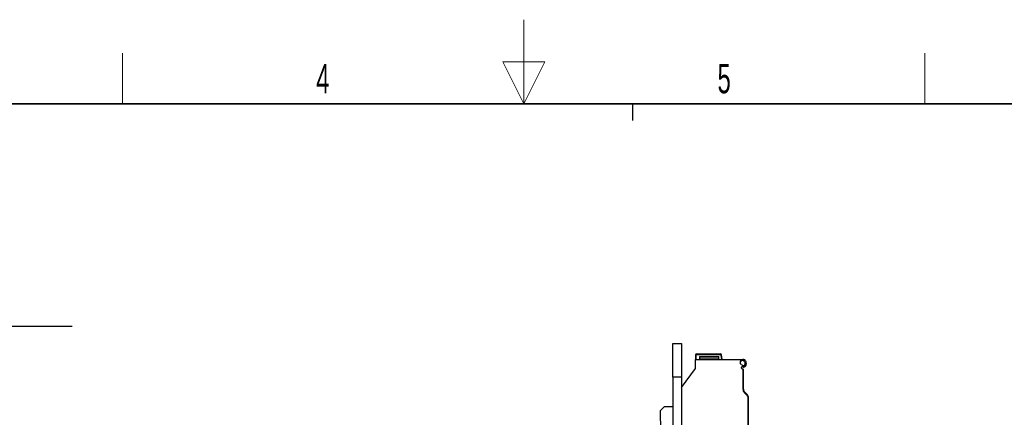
# Model space of a CAD drawing. Header units: millimetres. Extents: x 5 to 418, y 2 to 292.
# Tile 42 of 43: x 157 to 274, y 245 to 292. Entities that reach past the tile are written whole.
import ezdxf

# ---------------------------------------------------------------- set-up
doc = ezdxf.new("R2010")
doc.units = ezdxf.units.MM
doc.layers.add('SLD-0', color=7, linetype='Continuous')
doc.styles.add('SLDTEXTSTYLE0', font='TXT', dxfattribs={"width": 0.605})

# ---------------------------------------------------------------- blocks, each defined once
blk = doc.blocks.new('SW_NOTE_0_1')
at = {"layer": 'SLD-0', "color": 0}
blk.add_line((30.24, 0), (0, 0), dxfattribs=at)
at = {"layer": 'SLD-0', "color": 0, "attachment_point": 1, "style": 'SLDTEXTSTYLE0'}
for s, insert, char_height in [('M4 Erdung', (0.49, 9.78), 3.5), ('protective earth', (1.68, 4.11), 3.175)]:
    blk.add_mtext(s, dxfattribs=dict(at, insert=insert, char_height=char_height))

msp = doc.modelspace()

# ---------------------------------------------------------------- linework, layer by layer
at = {"color": 7, "linetype": 'Continuous', "lineweight": 25}
for p, q in [((234.7575, 253.966), (235.7575, 253.966)), ((234.7575, 249.966), (234.7575, 253.966)), ((235.7575, 253.966), (235.7575, 249.966)), ((237.4325, 252.566), (237.4325, 252.066)), ((237.4325, 252.066), (243.0825, 252.066)), ((237.4325, 250.966), (237.4325, 252.066)), ((237.5825, 252.716), (240.392, 252.716)), ((237.9075, 252.416), (240.2075, 252.416)), ((237.9075, 252.416), (237.9075, 252.066)), ((240.2075, 252.066), (240.2075, 252.416)), ((240.6325, 252.066), (240.5397, 252.5921)), ((243.0825, 251.916), (242.969, 251.916)), ((235.7575, 248.7024), (237.4325, 250.966)), ((242.8823, 251.8658), (242.7575, 251.8658)), ((242.7575, 251.8658), (242.7575, 251.5522)), ((242.7575, 251.5522), (242.9031, 251.4991)), ((242.9175, 251.0252), (242.9175, 251.085)), ((243.0825, 250.8951), (242.9833, 250.9312)), ((243.1575, 248.5162), (243.1575, 250.8678)), ((234.7575, 249.966), (234.7575, 225.466)), ((235.7575, 249.966), (234.7575, 249.966)), ((235.7575, 249.966), (235.7575, 225.466)), ((243.611, 247.8556), (243.3039, 248.1627)), ((243.7575, 236.2591), (243.7575, 247.502)), ((233.266, 245.9746), (233.7575, 246.466)), ((233.7575, 246.466), (234.7575, 246.466)), ((233.3098, 243.466), (233.266, 245.9746))]:
    msp.add_line(p, q, dxfattribs=at)
at = {"color": 7, "linetype": 'Continuous', "lineweight": 18}
for p, q in [((237.5325, 252.066), (237.5325, 252.566)), ((237.5825, 252.716), (237.5825, 252.616)), ((237.5825, 252.616), (240.392, 252.616)), ((237.9075, 252.341), (240.2075, 252.341)), ((237.9075, 252.141), (240.2075, 252.141)), ((240.392, 252.616), (240.392, 252.716)), ((240.5397, 252.5921), (240.4412, 252.5747)), ((240.4412, 252.5747), (240.5309, 252.066)), ((243.0825, 250.8951), (243.0825, 248.5162)), ((243.1575, 248.5162), (243.0825, 248.5162)), ((243.3039, 248.1627), (243.2509, 248.1097)), ((243.2509, 248.1097), (243.558, 247.8025)), ((243.611, 247.8556), (243.558, 247.8025)), ((243.6825, 247.502), (243.6825, 236.2591)), ((243.7575, 247.502), (243.6825, 247.502))]:
    msp.add_line(p, q, dxfattribs=at)
at = {"color": 7, "linetype": 'Continuous', "lineweight": 18, "flags": 128}
msp.add_lwpolyline([(237.5325, 252.566), (237.513, 252.566), (237.4942, 252.566), (237.4769, 252.566), (237.4618, 252.566), (237.4493, 252.566), (237.4401, 252.566), (237.4344, 252.566), (237.4325, 252.566)], dxfattribs=at)
at = {"color": 7, "linetype": 'Continuous', "lineweight": 25}
for centre, radius, start, end in [((237.5825, 252.566), 0.15, 90, 179.999493), ((240.392, 252.566), 0.15, 10, 90), ((242.969, 251.816), 0.1, 90, 150.121414), ((243.0825, 251.366), 0.7, 82.16252, 90), ((243.0825, 251.366), 0.55, 82.16252, 90), ((243.3575, 251.8091), 0.55, 214.307651, 248.676314), ((243.0175, 251.085), 0.1, 64.849337, 180), ((243.0175, 251.0252), 0.1, 180, 250), ((243.3575, 251.8091), 0.7, 244.849337, 253.177877), ((243.6575, 248.5162), 0.5, 180, 225), ((243.2575, 247.502), 0.5, 0, 45)]:
    msp.add_arc(centre, radius, start, end, dxfattribs=at)
at = {"color": 7, "linetype": 'Continuous', "lineweight": 18}
msp.add_arc((237.5825, 252.566), 0.05, 90, 180, dxfattribs=at)
msp.add_open_spline([(240.392, 252.616), (240.3978, 252.6155), (240.4095, 252.6144), (240.4246, 252.605), (240.4366, 252.5918), (240.4397, 252.5804), (240.4412, 252.5747)], degree=3, knots=[0, 0, 0, 0, 0.24842238, 0.49980578, 0.74845087, 1, 1, 1, 1], dxfattribs=at)
at = {"color": 7, "linetype": 'Continuous', "lineweight": 25}
for points, knots in [([(243.1779, 252.0595), (243.2053, 252.0528), (243.2601, 252.0395), (243.3361, 251.9803), (243.41, 251.8715), (243.4605, 251.6729), (243.4597, 251.47), (243.4125, 251.3054), (243.3628, 251.2208), (243.2946, 251.1653), (243.2243, 251.1394), (243.177, 251.142), (243.1556, 251.1432)], [0, 0, 0, 0, 0.06970793, 0.13930333, 0.23458825, 0.39296636, 0.64302593, 0.73056129, 0.81864718, 0.88271473, 0.94682065, 1, 1, 1, 1]), ([(243.1575, 251.9109), (243.1695, 251.9078), (243.1947, 251.9013), (243.2383, 251.8622), (243.2939, 251.7523), (243.3105, 251.6034), (243.2989, 251.4564), (243.277, 251.3736), (243.2482, 251.3237), (243.226, 251.3025), (243.2062, 251.2934), (243.1903, 251.2904), (243.1737, 251.2914), (243.163, 251.2949), (243.1575, 251.2968)], [0, 0, 0, 0, 0.04897837, 0.1025856, 0.22635276, 0.53208182, 0.6848467, 0.81487304, 0.86899473, 0.91293335, 0.93445871, 0.95531824, 0.97677639, 1, 1, 1, 1]), ([(243.1575, 250.8678), (243.1572, 250.8679), (243.1567, 250.8681), (243.1523, 250.8698), (243.1452, 250.8723), (243.1333, 250.8766), (243.1179, 250.8824), (243.0996, 250.889), (243.0884, 250.893), (243.0825, 250.8951)], [0, 0, 0, 0, 0.118115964, 0.239840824, 0.365707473, 0.496198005, 0.707212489, 0.843455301, 1, 1, 1, 1])]:
    msp.add_open_spline(points, degree=3, knots=knots, dxfattribs=at)
at = {"color": 7, "linetype": 'Continuous', "lineweight": 18}
for points in [[(243.0825, 248.5162), (243.0903, 248.4401), (243.106, 248.2878), (243.2026, 248.169), (243.2509, 248.1097)], [(243.558, 247.8025), (243.5937, 247.7586), (243.6651, 247.6709), (243.6767, 247.5583), (243.6825, 247.502)]]:
    msp.add_open_spline(points, degree=3, dxfattribs=at)
at = {"layer": 'SLD-0', "color": 7, "linetype": 'Continuous', "lineweight": 18}
for p, q in [((217, 292.5), (217, 282.5)), ((219.5, 287.5), (214.5, 287.5)), ((214.5, 287.5), (217, 282.5)), ((217, 282.5), (219.5, 287.5))]:
    msp.add_line(p, q, dxfattribs=at)
at = {"layer": 'SLD-0', "lineweight": 18}
for p, q in [((169.25, 282.5), (169.25, 288.5)), ((264.75, 282.5), (264.75, 288.5))]:
    msp.add_line(p, q, dxfattribs=at)
at = {"layer": 'SLD-0', "lineweight": 35}
msp.add_line((408, 282.5), (26, 282.5), dxfattribs=at)
at = {"layer": 'SLD-0'}
msp.add_line((230, 280.5), (230, 282.5), dxfattribs=at)
msp.add_line((230, 280.5), (230, 282.5), dxfattribs=at)

# ---------------------------------------------------------------- block references
msp.add_blockref('SW_NOTE_0_1', (133.0193, 255.9659), dxfattribs=at)

# ---------------------------------------------------------------- texts
at = {"layer": 'SLD-0', "char_height": 3.5, "attachment_point": 2, "style": 'SLDTEXTSTYLE0'}
for s, insert in [('4', (193.1027, 287.243)), ('5', (240.8527, 287.243))]:
    msp.add_mtext(s, dxfattribs=dict(at, insert=insert))

doc.saveas('drawing.dxf')
